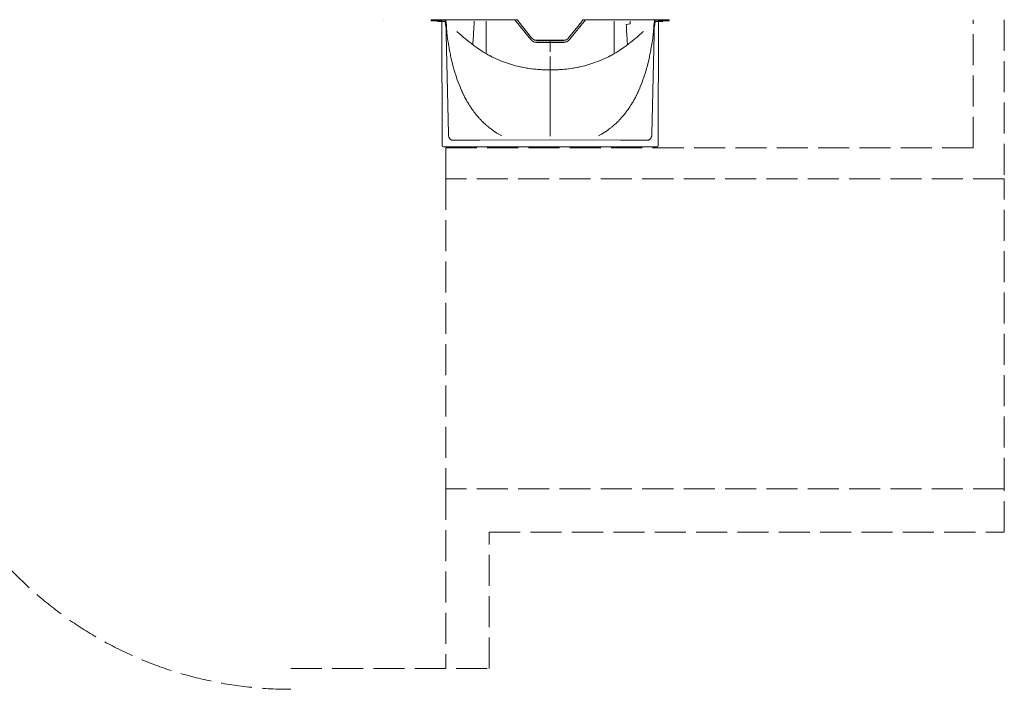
# Model space of a CAD drawing. Header units: millimetres. Extents: x -18118 to 31634, y -63349 to -43346.
# Tile 3 of 9: x 1712 to 6472, y -63087 to -59847. Entities that reach past the tile are written whole.
import ezdxf

# ---------------------------------------------------------------- set-up
doc = ezdxf.new("R2010")
doc.units = ezdxf.units.MM
doc.linetypes.add('Carkovana 2x_1', pattern=[200, 150, -50])
doc.layers.add('XR$1$1.PP - SLEPY_1', color=7, linetype='Continuous', lineweight=25)

# ---------------------------------------------------------------- blocks, each defined once
blk = doc.blocks.new('KOMPLEXNÍ OBJEKT_27')
at = {"layer": 'XR$1$1.PP - SLEPY_1', "color": 138, "linetype": 'Continuous', "lineweight": 13}
for p, q in [((3700.9, -59850.9), (3700.6, -59846.7)), ((3745.4, -59846.7), (3702.9, -59846.7)), ((3751.7, -59852.7), (3704.2, -59852.7)), ((3733, -59852.7), (3733, -59855.9)), ((3733.6, -59856.7), (3733.7, -59856.7)), ((3735.4, -59852.7), (3734.3, -59856.2)), ((3739, -59854.7), (3747, -59854.7)), ((3747.8, -59846.7), (3745.4, -59846.7)), ((3752.9, -59854.7), (3747, -59854.7)), ((3752.9, -59857.5), (3750.6, -59854.7)), ((3752.8, -59846.7), (3754, -60454.7)), ((3756.8, -59846.7), (3752.8, -59846.7)), ((3756.8, -59846.7), (3758.4, -59846.7)), ((3758.6, -59846.7), (3758.4, -59846.7)), ((3759.1, -59846.7), (3758.6, -59846.7)), ((3759.5, -59846.7), (3759.1, -59846.7)), ((3768, -59846.7), (3759.5, -59846.7)), ((3768, -59846.7), (3768.5, -59846.7)), ((3768.5, -59846.7), (3768.9, -59846.7)), ((3769.4, -59846.7), (3768.9, -59846.7)), ((3771.5, -59846.7), (3770.4, -59846.7)), ((3784.8, -60399.8), (3771.8, -59848.6)), ((4181.5, -59941.5), (4105.7, -59846.7)), ((4119.8, -59846.7), (4120, -59850)), ((4143.4, -59879.9), (4120.5, -59851.3)), ((4187.2, -59934.7), (4143.4, -59879.9)), ((4365.9, -59934.7), (4409.8, -59879.9)), ((4371.6, -59941.5), (4447.4, -59846.7)), ((4409.8, -59879.9), (4432.7, -59851.3)), ((4433.4, -59846.7), (4433.1, -59850)), ((4768.3, -60399.8), (4781.3, -59848.6)), ((4781.6, -59846.7), (4782.7, -59846.7)), ((4783.7, -59846.7), (4784.2, -59846.7)), ((4784.7, -59846.7), (4784.2, -59846.7)), ((4785.1, -59846.7), (4784.7, -59846.7)), ((4785.1, -59846.7), (4793.6, -59846.7)), ((4793.6, -59846.7), (4794.1, -59846.7)), ((4794.1, -59846.7), (4794.5, -59846.7)), ((4794.5, -59846.7), (4794.7, -59846.7)), ((4796.3, -59846.7), (4794.7, -59846.7)), ((4796.3, -59846.7), (4800.3, -59846.7)), ((4800.3, -59846.7), (4799.2, -60454.7)), ((4800.3, -59854.7), (4806.2, -59854.7)), ((4800.3, -59857.5), (4802.5, -59854.7)), ((4801.4, -59852.7), (4848.9, -59852.7)), ((4805.4, -59846.7), (4807.7, -59846.7)), ((4814.2, -59854.7), (4806.2, -59854.7)), ((4807.7, -59846.7), (4850.2, -59846.7)), ((4817.8, -59852.7), (4818.8, -59856.2)), ((4819.5, -59856.7), (4819.4, -59856.7)), ((4820.2, -59852.7), (4820.1, -59855.9)), ((4852.3, -59850.9), (4852.6, -59846.7)), ((4276.6, -59946.4), (4209.8, -59946.4)), ((4276.6, -59956.1), (4209.8, -59956.1)), ((4276.6, -59946.4), (4276.6, -59956.1)), ((4276.6, -59946.4), (4343.3, -59946.4)), ((4276.6, -59946.4), (4276.6, -59956.1)), ((4276.6, -59956.1), (4276.6, -59994.1)), ((4276.6, -59956.1), (4343.3, -59956.1)), ((4276.6, -59956.1), (4276.6, -59994.1)), ((4276.6, -60427.6), (3937.2, -60429.4)), ((4276.6, -60427.6), (4615.9, -60429.4)), ((3759.6, -60461.7), (4793.6, -60461.7))]:
    blk.add_line(p, q, dxfattribs=at)
at = {"layer": 'XR$1$1.PP - SLEPY_1', "color": 138, "linetype": 'Carkovana 2x_1', "lineweight": 13}
for p, q in [((3770.2, -59853.7), (3751.8, -59853.7)), ((3752, -59853.6), (3752, -59852.7)), ((3763.9, -59854.7), (3752.9, -59854.7)), ((3770.4, -59873.7), (3769.1, -59854.6)), ((3769.9, -59854.5), (3771.2, -59873.6)), ((3771.7, -59879.2), (3769.9, -59854.5)), ((3770.3, -59848.6), (3770.3, -59846.7)), ((3771.3, -59860.2), (3770.3, -59848.6)), ((3770.4, -59846.7), (3770.4, -59848.6)), ((3772.3, -59852.6), (3771.9, -59848.5)), ((4120, -59850), (4120, -59850.5)), ((4143.4, -59879.9), (4143.4, -59880.2)), ((4409.8, -59879.9), (4409.8, -59880.2)), ((4433.1, -59850), (4433.1, -59850.5)), ((4780.9, -59852.6), (4781.2, -59848.5)), ((4781.4, -59879.2), (4783.2, -59854.5)), ((4781.9, -59860.2), (4782.8, -59848.6)), ((4783.2, -59854.5), (4781.9, -59873.6)), ((4782.7, -59873.7), (4784, -59854.6)), ((4782.8, -59848.6), (4782.8, -59846.7)), ((4782.8, -59846.7), (4782.8, -59848.6)), ((4782.9, -59853.7), (4801.3, -59853.7)), ((4789.2, -59854.7), (4800.3, -59854.7)), ((4801.2, -59853.6), (4801.2, -59852.7)), ((4181.5, -59941.5), (4181.5, -59941.7)), ((4187.2, -59935), (4187.2, -59934.7)), ((4209.8, -59946.7), (4209.8, -59946.4)), ((4209.8, -59946.7), (4276.6, -59946.7)), ((4209.8, -59956.4), (4276.6, -59956.4)), ((4343.3, -59946.7), (4276.6, -59946.7)), ((4343.3, -59956.4), (4276.6, -59956.4)), ((4343.3, -59946.7), (4343.3, -59946.4)), ((4365.9, -59935), (4365.9, -59934.7)), ((4371.6, -59941.5), (4371.6, -59941.7))]:
    blk.add_line(p, q, dxfattribs=at)
at = {"layer": 'XR$1$1.PP - SLEPY_1', "color": 138, "linetype": 'Continuous', "lineweight": 13}
for points in [[(3702.9, -59846.7), (3701.2, -59846.7), (3700.6, -59846.7)], [(3704.2, -59852.7), (3703.5, -59852.7), (3703, -59852.7), (3702.9, -59852.7), (3702.6, -59852.7), (3702.4, -59852.7)], [(3747.8, -59846.7), (3748, -59846.7), (3748.7, -59846.7), (3749.7, -59846.7), (3751.1, -59846.7)], [(3751.1, -59846.7), (3751.1, -59846.7), (3751.1, -59846.7)], [(3751.1, -59846.7), (3751.9, -59846.7), (3752.4, -59846.7), (3752.7, -59846.7), (3752.8, -59846.7)], [(3770.2, -59846.7), (3770.2, -59846.7), (3770.2, -59846.7), (3770.2, -59846.7), (3770, -59846.7), (3770, -59846.7), (3769.7, -59846.7), (3769.5, -59846.7), (3769.5, -59846.7), (3769.4, -59846.7), (3769.4, -59846.7)], [(3770.3, -59846.7), (3770.6, -59846.7), (3770.9, -59846.8), (3771.1, -59846.9), (3771.4, -59847.2), (3771.6, -59847.6), (3771.7, -59847.8), (3771.9, -59848.2), (3771.9, -59848.5)], [(3770.4, -59846.7), (3770.7, -59846.7), (3771, -59846.8), (3771.3, -59847), (3771.5, -59847.3), (3771.7, -59847.6), (3771.9, -59848), (3772, -59848.4)], [(3772, -59848.4), (3771.9, -59847.9), (3771.7, -59847.5), (3771.3, -59847), (3771, -59846.8), (3770.9, -59846.8), (3770.6, -59846.7), (3770.5, -59846.7), (3770.5, -59846.7), (3770.4, -59846.7), (3770.4, -59846.7), (3770.4, -59846.7), (3770.4, -59846.7), (3770.4, -59846.7), (3770.4, -59846.7)], [(3771.4, -59846.7), (3771.5, -59846.7), (3771.5, -59846.7), (3772.2, -59846.7), (3773.2, -59846.7), (3773.3, -59846.7), (3774.8, -59846.7), (3776.7, -59846.7), (3778.7, -59846.7), (3779, -59846.7), (3781.5, -59846.7), (3786.9, -59846.7), (3787.5, -59846.7), (3790.9, -59846.7), (3791.4, -59846.7), (3794.5, -59846.7), (3796.4, -59846.7), (3798.1, -59846.7), (3798.3, -59846.7), (3800.3, -59846.7), (3802.2, -59846.7), (3802.7, -59846.7), (3804.3, -59846.7), (3806.3, -59846.7), (3807.3, -59846.7), (3807.3, -59846.7), (3808.3, -59846.7), (3809.4, -59846.7), (3809.9, -59846.7), (3810.4, -59846.7)], [(3775.7, -59887.6), (3775, -59878.6), (3774.9, -59877), (3773.5, -59862.5), (3773.1, -59858.4), (3772.8, -59855.3), (3772.4, -59851.7), (3772, -59848.4)], [(4119.8, -59846.7), (4045.1, -59846.7), (4013.8, -59846.7), (3984.9, -59846.7), (3955.1, -59846.7), (3891, -59846.7), (3892, -59846.7), (3901.1, -59846.7), (3895.6, -59846.7), (3889.3, -59846.7), (3860.5, -59846.7), (3851.2, -59846.7), (3845.5, -59846.7), (3840.8, -59846.7), (3835.8, -59846.7), (3829.8, -59846.7), (3824.2, -59846.7), (3821.9, -59846.7), (3820.2, -59846.7), (3818.5, -59846.7), (3816.3, -59846.7), (3814.3, -59846.7), (3813.3, -59846.7), (3812.6, -59846.7), (3811.8, -59846.7), (3810.4, -59846.7)], [(4433.4, -59846.7), (4508, -59846.7), (4539.3, -59846.7), (4568.2, -59846.7), (4598, -59846.7), (4631.5, -59846.7), (4661.1, -59846.7), (4671.4, -59846.7), (4676.9, -59846.7), (4683.2, -59846.7), (4662.1, -59846.7), (4671.4, -59846.7), (4707.6, -59846.7), (4712.3, -59846.7), (4717.3, -59846.7), (4723.3, -59846.7), (4728.9, -59846.7), (4731.3, -59846.7), (4732.9, -59846.7), (4734.6, -59846.7), (4736.8, -59846.7), (4738.9, -59846.7), (4739.9, -59846.7), (4740.6, -59846.7), (4741.4, -59846.7), (4742.7, -59846.7)], [(4781.7, -59846.7), (4781.6, -59846.7), (4781.6, -59846.7), (4780.9, -59846.7), (4780, -59846.7), (4779.8, -59846.7), (4778.3, -59846.7), (4776.4, -59846.7), (4774.4, -59846.7), (4774.2, -59846.7), (4771.6, -59846.7), (4766.3, -59846.7), (4765.6, -59846.7), (4762.2, -59846.7), (4761.7, -59846.7), (4758.6, -59846.7), (4756.7, -59846.7), (4755, -59846.7), (4754.8, -59846.7), (4752.9, -59846.7), (4750.9, -59846.7), (4750.5, -59846.7), (4748.9, -59846.7), (4746.8, -59846.7), (4745.8, -59846.7), (4745.8, -59846.7), (4744.8, -59846.7), (4743.8, -59846.7), (4743.2, -59846.7), (4742.7, -59846.7)], [(4777.4, -59887.6), (4778.1, -59878.6), (4778.3, -59877), (4779.6, -59862.5), (4780, -59858.4), (4780.3, -59855.3), (4780.7, -59851.7), (4781.1, -59848.4)], [(4782.8, -59846.7), (4782.5, -59846.7), (4782.2, -59846.8), (4782.1, -59846.9), (4781.7, -59847.2), (4781.5, -59847.6), (4781.4, -59847.8), (4781.3, -59848.2), (4781.2, -59848.5)], [(4782.8, -59846.7), (4782.4, -59846.7), (4782.1, -59846.8), (4781.8, -59847), (4781.6, -59847.3), (4781.4, -59847.6), (4781.3, -59848), (4781.2, -59848.4)], [(4781.2, -59848.4), (4781.3, -59847.9), (4781.4, -59847.5), (4781.9, -59847), (4782.1, -59846.8), (4782.3, -59846.8), (4782.5, -59846.7), (4782.6, -59846.7), (4782.6, -59846.7), (4782.7, -59846.7), (4782.7, -59846.7), (4782.7, -59846.7), (4782.7, -59846.7), (4782.8, -59846.7), (4782.8, -59846.7)], [(4782.9, -59846.7), (4782.9, -59846.7), (4782.9, -59846.7), (4783, -59846.7), (4783.1, -59846.7), (4783.2, -59846.7), (4783.4, -59846.7), (4783.6, -59846.7), (4783.7, -59846.7), (4783.7, -59846.7), (4783.7, -59846.7)], [(4802, -59846.7), (4801.3, -59846.7), (4800.7, -59846.7), (4800.4, -59846.7), (4800.3, -59846.7)], [(4805.4, -59846.7), (4805.1, -59846.7), (4804.5, -59846.7), (4803.4, -59846.7), (4802, -59846.7)], [(4802, -59846.7), (4802, -59846.7), (4802, -59846.7)], [(4848.9, -59852.7), (4849.6, -59852.7), (4850.1, -59852.7), (4850.2, -59852.7), (4850.6, -59852.7), (4850.7, -59852.7)], [(4850.2, -59846.7), (4852, -59846.7), (4852.6, -59846.7)], [(3860.6, -60215.6), (3859.6, -60213.5), (3858.9, -60212.1), (3855.6, -60205.1), (3854.8, -60203.4), (3852.4, -60198.3), (3850.6, -60194.4), (3850, -60193.1), (3845.8, -60183.4), (3845.4, -60182.5), (3841, -60172.1), (3840.8, -60171.7), (3836.3, -60160.6), (3831.9, -60149.4), (3831.8, -60149), (3827.8, -60138.1), (3823.7, -60126.5), (3823.2, -60125.1), (3819.9, -60114.9), (3816.2, -60103), (3815.4, -60100.5), (3812.6, -60091), (3811.7, -60087.9), (3809.2, -60078.8), (3808.2, -60075.1), (3805.9, -60066.5), (3801.5, -60049.1), (3799.7, -60041.3), (3798.5, -60035.8), (3796.8, -60028.4), (3795.5, -60022.3), (3794.1, -60015.4), (3791.5, -60002.3), (3790.1, -59994.9), (3789.1, -59989), (3787.6, -59981), (3786.7, -59975.5), (3785.2, -59966.9), (3784.4, -59962), (3782.3, -59948.3), (3780.9, -59938.3), (3780.4, -59934.4), (3779.5, -59927.4), (3779, -59923.6), (3778.7, -59920.4), (3778.2, -59916.3), (3777.9, -59913.2), (3777.5, -59908.8), (3777.2, -59906.1), (3776.9, -59902.2)], [(4692.5, -60215.6), (4693.6, -60213.5), (4694.2, -60212.1), (4697.6, -60205.1), (4698.4, -60203.4), (4700.7, -60198.3), (4702.5, -60194.4), (4703.1, -60193.1), (4707.4, -60183.4), (4707.8, -60182.5), (4712.2, -60172.1), (4712.4, -60171.7), (4716.8, -60160.6), (4721.2, -60149.4), (4721.4, -60149), (4725.4, -60138.1), (4729.4, -60126.5), (4729.9, -60125.1), (4733.2, -60114.9), (4737, -60103), (4737.7, -60100.5), (4740.5, -60091), (4741.4, -60087.9), (4744, -60078.8), (4745, -60075.1), (4747.3, -60066.5), (4751.6, -60049.1), (4753.4, -60041.3), (4754.7, -60035.8), (4756.3, -60028.4), (4757.6, -60022.3), (4759, -60015.4), (4761.6, -60002.3), (4763, -59994.9), (4764.1, -59989), (4765.5, -59981), (4766.4, -59975.5), (4767.9, -59966.9), (4768.7, -59962), (4770.8, -59948.3), (4772.2, -59938.3), (4772.8, -59934.4), (4773.6, -59927.4), (4774.1, -59923.6), (4774.5, -59920.4), (4774.9, -59916.3), (4775.2, -59913.2), (4775.6, -59908.8), (4775.9, -59906.1), (4776.2, -59902.2)], [(4188.1, -59948.1), (4184.7, -59945), (4181.5, -59941.5)], [(4209.8, -59946.4), (4207, -59946.3), (4201.5, -59945.1), (4193.8, -59941.1), (4189.2, -59937.1), (4187.2, -59934.7)], [(4188.1, -59948.1), (4188.5, -59948.4), (4192.4, -59951.2), (4196.6, -59953.3), (4200.9, -59954.9), (4205.3, -59955.8), (4208.3, -59956.1), (4209.8, -59956.1)], [(4343.3, -59946.4), (4346.1, -59946.3), (4351.6, -59945.1), (4359.3, -59941.1), (4363.9, -59937.1), (4365.9, -59934.7)], [(4365, -59948.1), (4364.6, -59948.4), (4360.7, -59951.2), (4356.5, -59953.3), (4352.2, -59954.9), (4347.8, -59955.8), (4344.8, -59956.1), (4343.3, -59956.1)], [(4365, -59948.1), (4368.5, -59945), (4371.6, -59941.5)], [(4276.6, -60025.6), (4276.6, -60028.5), (4276.6, -60028.7), (4276.6, -60034.9), (4276.6, -60041.5), (4276.6, -60043.9), (4276.6, -60044), (4276.6, -60049.7), (4276.6, -60053.1), (4276.6, -60057.7), (4276.6, -60058.9), (4276.6, -60061.9), (4276.6, -60065.7), (4276.6, -60070.7), (4276.6, -60073.6), (4276.6, -60079.2), (4276.6, -60081.3), (4276.6, -60084.9), (4276.6, -60085.2), (4276.6, -60087.7)], [(4276.6, -60025.6), (4276.6, -60028.5), (4276.6, -60028.7), (4276.6, -60034.9), (4276.6, -60041.5), (4276.6, -60043.9), (4276.6, -60044), (4276.6, -60049.7), (4276.6, -60053.1), (4276.6, -60057.7), (4276.6, -60058.9), (4276.6, -60061.9), (4276.6, -60065.7), (4276.6, -60070.7), (4276.6, -60073.6), (4276.6, -60079.2), (4276.6, -60081.3), (4276.6, -60084.9), (4276.6, -60085.2), (4276.6, -60087.7)], [(4276.6, -60316.4), (4276.6, -60314.1), (4276.6, -60309.4), (4276.6, -60302.4), (4276.6, -60288.1), (4276.6, -60273.5), (4276.6, -60258.4), (4276.6, -60243), (4276.6, -60227.1), (4276.6, -60210.7), (4276.6, -60194), (4276.6, -60177), (4276.6, -60159.6), (4276.6, -60142), (4276.6, -60124.1), (4276.6, -60115), (4276.6, -60106), (4276.6, -60096.8), (4276.6, -60092.3), (4276.6, -60089.2), (4276.6, -60087.7)], [(4276.6, -60316.4), (4276.6, -60314.1), (4276.6, -60309.4), (4276.6, -60302.4), (4276.6, -60288.1), (4276.6, -60273.5), (4276.6, -60258.4), (4276.6, -60243), (4276.6, -60227.1), (4276.6, -60210.7), (4276.6, -60194), (4276.6, -60177), (4276.6, -60159.6), (4276.6, -60142), (4276.6, -60124.1), (4276.6, -60115), (4276.6, -60106), (4276.6, -60096.8), (4276.6, -60092.3), (4276.6, -60089.2), (4276.6, -60087.7)], [(3875.9, -60243.4), (3871.4, -60236), (3869, -60231.7), (3866.8, -60227.8), (3864.6, -60223.4), (3860.6, -60215.6)], [(3935.7, -60325.8), (3934.1, -60324), (3930.9, -60320.6), (3926.2, -60315.3), (3921.6, -60309.9), (3920.2, -60308.1), (3917.1, -60304.3), (3915.2, -60301.9), (3911.1, -60296.5), (3908.3, -60292.9), (3904, -60286.9), (3901, -60282.5), (3899.8, -60280.8), (3891.5, -60268.3), (3887.4, -60262), (3883.5, -60255.7), (3880.3, -60250.5), (3879.6, -60249.5), (3877.1, -60245.4), (3875.9, -60243.4)], [(4617.4, -60325.8), (4619, -60324), (4622.2, -60320.6), (4626.9, -60315.3), (4631.5, -60309.9), (4633, -60308.1), (4636, -60304.3), (4637.9, -60301.9), (4642.1, -60296.5), (4644.8, -60292.9), (4649.1, -60286.9), (4652.1, -60282.5), (4653.3, -60280.8), (4661.6, -60268.3), (4665.7, -60262), (4669.6, -60255.7), (4672.9, -60250.5), (4673.5, -60249.5), (4676, -60245.4), (4677.3, -60243.4)], [(4677.3, -60243.4), (4681.7, -60236), (4684.1, -60231.7), (4686.3, -60227.8), (4688.6, -60223.4), (4692.5, -60215.6)], [(3935.7, -60325.8), (3937.5, -60327.7), (3939.2, -60329.5), (3940.3, -60330.7), (3941, -60331.4), (3942.7, -60333.2), (3945.1, -60335.6), (3946.5, -60337), (3947.5, -60338), (3949.8, -60340.3), (3951.7, -60342.2), (3952, -60342.5), (3954.1, -60344.6), (3956.1, -60346.6), (3956.4, -60346.9), (3958.1, -60348.5), (3960.2, -60350.5), (3961.1, -60351.3), (3962.4, -60352.5), (3964.8, -60354.6), (3966.6, -60356.2), (3967.4, -60356.8), (3970.3, -60359.3), (3971.2, -60360.1), (3973.5, -60362)], [(4276.6, -60316.4), (4276.6, -60317.7), (4276.6, -60318.8), (4276.6, -60320.1), (4276.6, -60321.1), (4276.6, -60323.8), (4276.6, -60325.8), (4276.6, -60330.3), (4276.6, -60331), (4276.6, -60334.8), (4276.6, -60337.9), (4276.6, -60339.1), (4276.6, -60343.3), (4276.6, -60344.6), (4276.6, -60347.4), (4276.6, -60350.9), (4276.6, -60351.4), (4276.6, -60356.9), (4276.6, -60358.9), (4276.6, -60362.4), (4276.6, -60362.4), (4276.6, -60365.7), (4276.6, -60367.5), (4276.6, -60368.8), (4276.6, -60371.7), (4276.6, -60372.2), (4276.6, -60374.5), (4276.6, -60376.5), (4276.6, -60377.2), (4276.6, -60380.5), (4276.6, -60382.1), (4276.6, -60384.1), (4276.6, -60386.3), (4276.6, -60387.3), (4276.6, -60388.2), (4276.6, -60390), (4276.6, -60390.1), (4276.6, -60392.6), (4276.6, -60393.2), (4276.6, -60395.1), (4276.6, -60396.3), (4276.6, -60397.4), (4276.6, -60399.3), (4276.6, -60399.8), (4276.6, -60400.8), (4276.6, -60402.3), (4276.6, -60402.4), (4276.6, -60404.1), (4276.6, -60405), (4276.6, -60405.9), (4276.6, -60407.6), (4276.6, -60408.7)], [(4276.6, -60316.4), (4276.6, -60317.7), (4276.6, -60318.8), (4276.6, -60320.1), (4276.6, -60321.1), (4276.6, -60323.8), (4276.6, -60325.8), (4276.6, -60330.3), (4276.6, -60331), (4276.6, -60334.8), (4276.6, -60337.9), (4276.6, -60339.1), (4276.6, -60343.3), (4276.6, -60344.6), (4276.6, -60347.4), (4276.6, -60350.9), (4276.6, -60351.4), (4276.6, -60356.9), (4276.6, -60358.9), (4276.6, -60362.4), (4276.6, -60362.4), (4276.6, -60365.7), (4276.6, -60367.5), (4276.6, -60368.8), (4276.6, -60371.7), (4276.6, -60372.2), (4276.6, -60374.5), (4276.6, -60376.5), (4276.6, -60377.2), (4276.6, -60380.5), (4276.6, -60382.1), (4276.6, -60384.1), (4276.6, -60386.3), (4276.6, -60387.3), (4276.6, -60388.2), (4276.6, -60390), (4276.6, -60390.1), (4276.6, -60392.6), (4276.6, -60393.2), (4276.6, -60395.1), (4276.6, -60396.3), (4276.6, -60397.4), (4276.6, -60399.3), (4276.6, -60399.8), (4276.6, -60400.8), (4276.6, -60402.3), (4276.6, -60402.4), (4276.6, -60404.1), (4276.6, -60405), (4276.6, -60405.9), (4276.6, -60407.6), (4276.6, -60408.7)], [(4617.4, -60325.8), (4615.7, -60327.7), (4614, -60329.5), (4612.8, -60330.7), (4612.1, -60331.4), (4610.4, -60333.2), (4608, -60335.6), (4606.6, -60337), (4605.6, -60338), (4603.3, -60340.3), (4601.4, -60342.2), (4601.1, -60342.5), (4599.1, -60344.6), (4597, -60346.6), (4596.7, -60346.9), (4595, -60348.5), (4592.9, -60350.5), (4592, -60351.3), (4590.7, -60352.5), (4588.3, -60354.6), (4586.5, -60356.2), (4585.7, -60356.8), (4582.8, -60359.3), (4581.9, -60360.1), (4579.6, -60362)], [(3784.8, -60399.8), (3784.8, -60400.4), (3784.8, -60400.7), (3784.8, -60401.6), (3784.8, -60401.7), (3784.9, -60403.4), (3784.9, -60403.5), (3785, -60405.1), (3785, -60405.2), (3785.1, -60406.8), (3785.1, -60407), (3785.6, -60409.8), (3785.8, -60410.6), (3786.4, -60412.8), (3786.8, -60414), (3787.4, -60415.6), (3788.2, -60417.2), (3788.7, -60418.3), (3789.8, -60420.1), (3791.8, -60422.8), (3792, -60422.9), (3793.9, -60424.9), (3794.1, -60425.1), (3795.9, -60426.6), (3796.5, -60427), (3798.1, -60427.9), (3799.2, -60428.5), (3800.3, -60429), (3800.5, -60429.1), (3801.9, -60429.5), (3802.7, -60429.7), (3803.4, -60429.9), (3803.9, -60429.9), (3804.8, -60430.1), (3805.1, -60430.1), (3806.2, -60430.1), (3806.4, -60430.1), (3807.7, -60430.2), (3807.8, -60430.2), (3809.2, -60430.1), (3809.6, -60430.1), (3809.9, -60430.1), (3810.6, -60430)], [(3973.5, -60362), (3977.8, -60365.6), (3980.2, -60367.6), (3982.4, -60369.4), (3985.9, -60372.2), (3994.4, -60378.7), (4003.8, -60385.5), (4011.8, -60390.9), (4019.5, -60395.7), (4028, -60400.7), (4043.3, -60408.7)], [(4579.6, -60362), (4575.4, -60365.6), (4572.9, -60367.6), (4570.7, -60369.4), (4567.2, -60372.2), (4558.8, -60378.7), (4549.3, -60385.5), (4541.3, -60390.9), (4533.6, -60395.7), (4525.1, -60400.7), (4509.8, -60408.7)], [(4768.3, -60399.8), (4768.3, -60400.4), (4768.3, -60400.7), (4768.3, -60401.6), (4768.3, -60401.7), (4768.3, -60403.4), (4768.3, -60403.5), (4768.2, -60405.1), (4768.2, -60405.2), (4768, -60406.8), (4768, -60407), (4767.5, -60409.8), (4767.3, -60410.6), (4766.7, -60412.8), (4766.3, -60414), (4765.7, -60415.6), (4765, -60417.2), (4764.4, -60418.3), (4763.3, -60420.1), (4761.3, -60422.8), (4761.2, -60422.9), (4759.3, -60424.9), (4759.1, -60425.1), (4757.2, -60426.6), (4756.6, -60427), (4755.1, -60427.9), (4754, -60428.5), (4752.8, -60429), (4752.6, -60429.1), (4751.2, -60429.5), (4750.5, -60429.7), (4749.8, -60429.9), (4749.3, -60429.9), (4748.3, -60430.1), (4748, -60430.1), (4746.9, -60430.1), (4746.7, -60430.1), (4745.4, -60430.2), (4745.4, -60430.2), (4744, -60430.1), (4743.5, -60430.1), (4743.3, -60430.1), (4742.5, -60430)], [(3810.6, -60430), (3812.6, -60430), (3813.6, -60430), (3814.5, -60430), (3818.5, -60430), (3819.6, -60429.9), (3826.4, -60429.9), (3828.7, -60429.9), (3842.2, -60429.8), (3846.7, -60429.8), (3858, -60429.7), (3864.8, -60429.7), (3873.9, -60429.6), (3882.9, -60429.6), (3889.7, -60429.6), (3891.9, -60429.6), (3901, -60429.5), (3905.5, -60429.5), (3910, -60429.5), (3919.1, -60429.5), (3921.3, -60429.5), (3923.6, -60429.4), (3925.3, -60429.4), (3928.1, -60429.4), (3929.2, -60429.4), (3930.4, -60429.4), (3931.2, -60429.4), (3932.6, -60429.4), (3933.2, -60429.4), (3934.9, -60429.4), (3935.2, -60429.4), (3936.2, -60429.4), (3936.5, -60429.4), (3937.2, -60429.4)], [(4742.5, -60430), (4740.6, -60430), (4739.5, -60430), (4738.6, -60430), (4734.6, -60430), (4733.5, -60429.9), (4726.7, -60429.9), (4724.5, -60429.9), (4710.9, -60429.8), (4706.4, -60429.8), (4695.1, -60429.7), (4688.3, -60429.7), (4679.3, -60429.6), (4670.2, -60429.6), (4663.4, -60429.6), (4661.2, -60429.6), (4652.1, -60429.5), (4647.6, -60429.5), (4643.1, -60429.5), (4634.1, -60429.5), (4631.8, -60429.5), (4629.5, -60429.4), (4627.8, -60429.4), (4625, -60429.4), (4623.9, -60429.4), (4622.8, -60429.4), (4621.9, -60429.4), (4620.5, -60429.4), (4619.9, -60429.4), (4618.2, -60429.4), (4617.9, -60429.4), (4616.9, -60429.4), (4616.7, -60429.4), (4615.9, -60429.4)]]:
    blk.add_lwpolyline(points, dxfattribs=at)
at = {"layer": 'XR$1$1.PP - SLEPY_1', "color": 138, "linetype": 'Carkovana 2x_1', "lineweight": 13}
for points in [[(3762.7, -59853.6), (3763.2, -59854.1), (3763.7, -59854.6)], [(3769.9, -59854.5), (3770.5, -59862.6), (3771.1, -59870.7), (3771.7, -59878.9), (3771.7, -59879.2)], [(3770.3, -59846.7), (3770.3, -59846.7), (3770.3, -59846.7), (3770.3, -59846.7), (3770.3, -59846.7), (3770.4, -59846.7), (3770.4, -59846.7), (3770.8, -59846.8), (3771.1, -59846.9), (3771.4, -59847.2), (3771.7, -59847.7), (3771.9, -59848), (3771.9, -59848.4)], [(3909.8, -59853.6), (3909.7, -59855.7), (3909.5, -59859.3), (3909.5, -59859.6), (3909, -59867.2), (3908.8, -59870.8), (3908.2, -59882.5), (3907.8, -59888.1), (3907.3, -59897.8), (3906.8, -59905.3), (3906.4, -59912.9), (3905.9, -59920.3), (3905.8, -59922.1), (3905.4, -59927.6), (3904.9, -59934.8), (3904.7, -59938.2), (3904.4, -59941.8), (3903.9, -59948.5), (3903.5, -59953.4), (3903.4, -59955.1), (3902.8, -59961.4), (3902.7, -59962.9), (3902.3, -59967.5)], [(3966.7, -60010.7), (3966.6, -60004.2), (3966.6, -59990.6), (3966.5, -59980.1), (3966.5, -59969.3), (3966.5, -59947), (3966.5, -59924.1), (3966.5, -59900.7), (3966.6, -59877.3), (3966.6, -59865.5), (3966.6, -59857.7), (3966.7, -59853.8)], [(4586.5, -60010.7), (4586.5, -60004.2), (4586.6, -59990.6), (4586.6, -59980.1), (4586.6, -59969.3), (4586.6, -59947), (4586.6, -59924.1), (4586.6, -59900.7), (4586.5, -59877.3), (4586.5, -59865.5), (4586.5, -59857.7), (4586.5, -59853.8)], [(4662.7, -59853.6), (4662.8, -59855.7), (4663, -59859.3), (4663.1, -59859.6), (4663.5, -59867.2), (4644.3, -59870.8), (4645, -59882.5), (4645.3, -59888.1), (4645.9, -59897.8), (4646.3, -59905.3), (4646.8, -59912.9), (4647.2, -59920.3), (4647.3, -59922.1), (4647.7, -59927.6), (4648.2, -59934.8), (4648.4, -59938.2), (4648.7, -59941.8), (4649.2, -59948.5), (4649.6, -59953.4), (4649.7, -59955.1), (4650.3, -59961.4), (4650.4, -59962.9), (4650.9, -59967.5)], [(4782.8, -59846.7), (4782.8, -59846.7), (4782.8, -59846.7), (4782.8, -59846.7), (4782.8, -59846.7), (4782.8, -59846.7), (4782.7, -59846.7), (4782.3, -59846.8), (4782, -59846.9), (4781.7, -59847.2), (4781.4, -59847.7), (4781.3, -59848), (4781.2, -59848.4)], [(4783.2, -59854.5), (4782.6, -59862.6), (4782, -59870.7), (4781.4, -59878.9), (4781.4, -59879.2)], [(4790.4, -59853.6), (4789.9, -59854.1), (4789.4, -59854.6)], [(3776.9, -59902.2), (3776.8, -59901.3), (3776.6, -59898.9), (3776.2, -59893.7), (3776, -59891.6), (3775.7, -59887.6)], [(3902.3, -59967.5), (3900.4, -59966.1), (3896.7, -59963.3), (3895.9, -59962.7), (3891.2, -59959.1), (3887, -59955.8), (3880.2, -59950.3), (3878.1, -59948.7), (3869.2, -59941.4), (3869.2, -59941.4), (3860.4, -59934), (3858.2, -59932.2), (3847.4, -59922.8), (3842.8, -59918.8), (3836.5, -59913.1), (3829.3, -59906.5), (3825.8, -59903.2)], [(4650.9, -59967.5), (4652.7, -59966.1), (4656.4, -59963.3), (4657.2, -59962.7), (4661.9, -59959.1), (4666.1, -59955.8), (4673, -59950.3), (4675, -59948.7), (4683.9, -59941.4), (4683.9, -59941.4), (4692.7, -59934), (4694.9, -59932.2), (4705.8, -59922.8), (4710.3, -59918.8), (4716.6, -59913.1), (4723.8, -59906.5), (4727.4, -59903.2)], [(4776.2, -59902.2), (4776.3, -59901.3), (4776.5, -59898.9), (4776.9, -59893.7), (4777.1, -59891.6), (4777.4, -59887.6)], [(3902.3, -59967.5), (3909.2, -59972.7), (3923.3, -59982.8), (3944.8, -59997.3), (3959.3, -60006.4), (3966.7, -60010.7)], [(4650.9, -59967.5), (4643.9, -59972.7), (4629.8, -59982.8), (4608.3, -59997.3), (4593.8, -60006.4), (4586.5, -60010.7)], [(4276.6, -60089.6), (4275.3, -60089.6), (4274.7, -60089.6), (4274.1, -60089.6), (4271.6, -60089.6), (4270.9, -60089.6), (4266.6, -60089.5), (4265.2, -60089.5), (4259.5, -60089.4), (4256.6, -60089.3), (4253.8, -60089.2), (4246.7, -60089), (4242.4, -60088.8), (4236.8, -60088.6), (4231, -60088.2), (4226.9, -60088), (4219.7, -60087.5), (4217, -60087.2), (4208.3, -60086.5), (4207.1, -60086.4), (4197.2, -60085.4), (4187.3, -60084.2), (4185.6, -60084), (4177.5, -60082.9), (4167.7, -60081.4), (4163, -60080.7), (4157.9, -60079.8), (4140.5, -60076.6), (4138.3, -60076.1), (4128.6, -60074), (4118.8, -60071.8), (4118, -60071.6), (4109.1, -60069.4), (4099.5, -60066.8), (4095.8, -60065.7), (4080.2, -60061), (4061, -60054.6), (4051.7, -60051.2), (4041.9, -60047.4), (4008.6, -60032.9), (4004, -60030.7), (3994.6, -60026), (3987.5, -60022.3), (3985.3, -60021.1), (3980.6, -60018.6), (3975.9, -60016), (3973.6, -60014.7), (3971.3, -60013.4), (3969, -60012.1), (3967.8, -60011.4), (3966.7, -60010.7)], [(4276.6, -60089.6), (4277.8, -60089.6), (4278.5, -60089.6), (4279.1, -60089.6), (4281.6, -60089.6), (4282.3, -60089.6), (4286.5, -60089.5), (4288, -60089.5), (4293.6, -60089.4), (4296.5, -60089.3), (4299.3, -60089.2), (4306.4, -60089), (4310.7, -60088.8), (4316.4, -60088.6), (4322.1, -60088.2), (4326.3, -60088), (4333.5, -60087.5), (4336.2, -60087.2), (4344.8, -60086.5), (4346.1, -60086.4), (4355.9, -60085.4), (4365.8, -60084.2), (4367.5, -60084), (4375.6, -60082.9), (4385.4, -60081.4), (4390.1, -60080.7), (4395.3, -60079.8), (4412.7, -60076.6), (4414.8, -60076.1), (4424.6, -60074), (4434.3, -60071.8), (4435.1, -60071.6), (4444, -60069.4), (4453.7, -60066.8), (4457.4, -60065.7), (4473, -60061), (4492.2, -60054.6), (4501.4, -60051.2), (4511.3, -60047.4), (4544.5, -60032.9), (4549.1, -60030.7), (4558.5, -60026), (4565.7, -60022.3), (4567.9, -60021.1), (4572.5, -60018.6), (4577.2, -60016), (4579.5, -60014.7), (4581.8, -60013.4), (4584.2, -60012.1), (4585.3, -60011.4), (4586.5, -60010.7)], [(4276.6, -60027.1), (4276.6, -60027.3), (4276.6, -60030.2), (4276.6, -60036.4), (4276.6, -60040.8), (4276.6, -60045.7), (4276.6, -60048.3), (4276.6, -60048.9), (4276.6, -60054.7), (4276.6, -60055.8), (4276.6, -60063.2), (4276.6, -60063.7), (4276.6, -60069.7), (4276.6, -60070.5), (4276.6, -60072.4), (4276.6, -60077.7), (4276.6, -60079.8), (4276.6, -60081.1), (4276.6, -60081.2), (4276.6, -60084.8), (4276.6, -60086.8), (4276.6, -60088.3), (4276.6, -60089.6)], [(4276.6, -60027.1), (4276.6, -60027.3), (4276.6, -60030.2), (4276.6, -60036.4), (4276.6, -60040.8), (4276.6, -60045.7), (4276.6, -60048.3), (4276.6, -60048.9), (4276.6, -60054.7), (4276.6, -60055.8), (4276.6, -60063.2), (4276.6, -60063.7), (4276.6, -60069.7), (4276.6, -60070.5), (4276.6, -60072.4), (4276.6, -60077.7), (4276.6, -60079.8), (4276.6, -60081.1), (4276.6, -60081.2), (4276.6, -60084.8), (4276.6, -60086.8), (4276.6, -60088.3), (4276.6, -60089.6)], [(4276.6, -60318.9), (4276.6, -60316.6), (4276.6, -60312.9), (4276.6, -60311.9), (4276.6, -60306.7), (4276.6, -60304.9), (4276.6, -60294.2), (4276.6, -60290.5), (4276.6, -60281.4), (4276.6, -60275.8), (4276.6, -60268.4), (4276.6, -60255.1), (4276.6, -60241.4), (4276.6, -60227.3), (4276.6, -60213), (4276.6, -60198.3), (4276.6, -60183.4), (4276.6, -60175.9), (4276.6, -60168.3), (4276.6, -60152.9), (4276.6, -60137.3), (4276.6, -60126), (4276.6, -60121.5), (4276.6, -60117), (4276.6, -60107.9), (4276.6, -60105.6), (4276.6, -60098.8), (4276.6, -60097.6), (4276.6, -60094.2), (4276.6, -60091.1), (4276.6, -60089.6)], [(4276.6, -60318.9), (4276.6, -60316.6), (4276.6, -60312.9), (4276.6, -60311.9), (4276.6, -60306.7), (4276.6, -60304.9), (4276.6, -60294.2), (4276.6, -60290.5), (4276.6, -60281.4), (4276.6, -60275.8), (4276.6, -60268.4), (4276.6, -60255.1), (4276.6, -60241.4), (4276.6, -60227.3), (4276.6, -60213), (4276.6, -60198.3), (4276.6, -60183.4), (4276.6, -60175.9), (4276.6, -60168.3), (4276.6, -60152.9), (4276.6, -60137.3), (4276.6, -60126), (4276.6, -60121.5), (4276.6, -60117), (4276.6, -60107.9), (4276.6, -60105.6), (4276.6, -60098.8), (4276.6, -60097.6), (4276.6, -60094.2), (4276.6, -60091.1), (4276.6, -60089.6)], [(4276.6, -60410.3), (4276.6, -60409.5), (4276.6, -60409.3), (4276.6, -60407.8), (4276.6, -60407.2), (4276.6, -60405.3), (4276.6, -60405.3), (4276.6, -60402.7), (4276.6, -60401.6), (4276.6, -60400), (4276.6, -60398.1), (4276.6, -60397.3), (4276.6, -60394.6), (4276.6, -60394.5), (4276.6, -60391.6), (4276.6, -60390.6), (4276.6, -60388.6), (4276.6, -60388.3), (4276.6, -60385.8), (4276.6, -60385.6), (4276.6, -60383.2), (4276.6, -60382.5), (4276.6, -60380.3), (4276.6, -60379.3), (4276.6, -60377.3), (4276.6, -60376.2), (4276.6, -60374), (4276.6, -60373), (4276.6, -60370.5), (4276.6, -60369.8), (4276.6, -60366.9), (4276.6, -60363.1), (4276.6, -60362.9), (4276.6, -60358.8), (4276.6, -60356.3), (4276.6, -60349.7), (4276.6, -60349.2), (4276.6, -60345.6), (4276.6, -60345), (4276.6, -60341.9), (4276.6, -60340.1), (4276.6, -60338.3), (4276.6, -60335), (4276.6, -60334.5), (4276.6, -60329.7), (4276.6, -60326.8), (4276.6, -60324.3), (4276.6, -60322.9), (4276.6, -60321.6), (4276.6, -60318.9)], [(4276.6, -60410.3), (4276.6, -60409.5), (4276.6, -60409.3), (4276.6, -60407.8), (4276.6, -60407.2), (4276.6, -60405.3), (4276.6, -60405.3), (4276.6, -60402.7), (4276.6, -60401.6), (4276.6, -60400), (4276.6, -60398.1), (4276.6, -60397.3), (4276.6, -60394.6), (4276.6, -60394.5), (4276.6, -60391.6), (4276.6, -60390.6), (4276.6, -60388.6), (4276.6, -60388.3), (4276.6, -60385.8), (4276.6, -60385.6), (4276.6, -60383.2), (4276.6, -60382.5), (4276.6, -60380.3), (4276.6, -60379.3), (4276.6, -60377.3), (4276.6, -60376.2), (4276.6, -60374), (4276.6, -60373), (4276.6, -60370.5), (4276.6, -60369.8), (4276.6, -60366.9), (4276.6, -60363.1), (4276.6, -60362.9), (4276.6, -60358.8), (4276.6, -60356.3), (4276.6, -60349.7), (4276.6, -60349.2), (4276.6, -60345.6), (4276.6, -60345), (4276.6, -60341.9), (4276.6, -60340.1), (4276.6, -60338.3), (4276.6, -60335), (4276.6, -60334.5), (4276.6, -60329.7), (4276.6, -60326.8), (4276.6, -60324.3), (4276.6, -60322.9), (4276.6, -60321.6), (4276.6, -60318.9)]]:
    blk.add_lwpolyline(points, dxfattribs=at)
for centre, major_axis, ratio, start_param, end_param in [((3469.8, -59847.7), (0, -1), 0.0001, 3.141593, 3.882927), ((3730, -59847.7), (0, -1), 0.0001, 3.141593, 3.882772), ((3751.7, -59853.7), (0, -1), 0.088133, 1.58825, 3.141593), ((3751.7, -59853.7), (0, -1), 0.08849, 1.570796, 3.141593), ((4119.8, -59847.9), (-0.14, 2), 0.002334, 3.141434, 4.624964), ((4433.3, -59847.9), (-0.14, -2), 0.002334, 4.799814, 6.283343), ((4801.4, -59853.7), (0, 1), 0.088133, 0, 1.553343), ((4801.4, -59853.7), (0, 1), 0.08849, 0, 1.570796), ((4823.2, -59847.7), (0, 1), 0.0001, 5.542006, 6.283185), ((4833.3, -59847.7), (0, 1), 0.0001, 5.541851, 6.283185), ((4276.6, -59993.5), (0, -9), 0.000011, -0.835004, -0.466962), ((4276.6, -59993.5), (0, 9), 0.000011, 3.608554, 3.976596), ((4276.6, -60028.1), (0, 2), 0.000143, -1.046611, -0.610857), ((4276.6, -60028.1), (0, -2), 0.000143, 3.752449, 4.188203)]:
    blk.add_ellipse(centre, major_axis=major_axis, ratio=ratio, start_param=start_param, end_param=end_param, dxfattribs=at)
at = {"layer": 'XR$1$1.PP - SLEPY_1', "color": 138, "linetype": 'Continuous', "lineweight": 13}
for centre, major_axis, ratio, start_param, end_param in [((3702.4, -59850.7), (0, 2), 0.8, 1.658063, 3.141593), ((3733.6, -59855.9), (0, 0.8), 0.8, 1.58825, 3.141593), ((3733.7, -59855.9), (0, 0.8), 0.8, 3.141593, 4.353618), ((3736.2, -59854.7), (0, 2), 0.8, 5.235988, 6.283185), ((3739, -59852.7), (0, 2), 0.8, 2.094395, 3.141593), ((3770.2, -59848.7), (0, -2), 0.799995, 1.602305, 3.141593), ((3770.4, -59848.7), (0, -2), 0.799999, 1.726716, 3.141593), ((4121.6, -59849.9), (0, -1.99), 0.803056, 4.796761, 5.495826), ((4431.5, -59849.9), (0, -1.99), 0.803056, 0.78736, 1.486424), ((4782.7, -59848.7), (0, 2), 0.799999, 0, 1.414877), ((4782.9, -59848.7), (0, 2), 0.799995, 0, 1.539288), ((4814.2, -59852.7), (0, 2), 0.8, 3.141593, 4.18879), ((4816.9, -59854.7), (0, 2), 0.8, 0, 1.047198), ((4819.4, -59855.9), (0, 0.8), 0.8, 1.929567, 3.141593), ((4819.5, -59855.9), (0, 0.8), 0.8, 3.141593, 4.694936), ((4850.7, -59850.7), (0, 2), 0.8, 3.141593, 4.625123), ((4276.6, -59993.5), (0, 6), 0.000017, -4.531969, -3.463985), ((4276.6, -59993.5), (0, -6), 0.000017, 0.322393, 1.390377), ((4276.6, -60028.1), (0, 5), 0.00002, -0.60528, -0.273086), ((4276.6, -60028.1), (0, -5), 0.00002, 3.414678, 3.746873), ((3759.6, -60454.7), (0, 7), 0.8, 1.573074, 3.141593), ((4793.6, -60454.7), (0, 7), 0.8, 3.141593, 4.710111)]:
    blk.add_ellipse(centre, major_axis=major_axis, ratio=ratio, start_param=start_param, end_param=end_param, dxfattribs=at)

msp = doc.modelspace()

# ---------------------------------------------------------------- linework, layer by layer
at = {"layer": 'XR$1$1.PP - SLEPY_1', "color": 138, "linetype": 'Carkovana 2x_1', "lineweight": 13}
for p, q in [((6322.151, -60467.014), (6322.151, -59846.676)), ((6472.151, -59846.676), (6472.151, -60616.676)), ((3772.151, -60616.676), (3772.151, -60466.676)), ((3772.151, -60466.676), (6322.151, -60467.014)), ((6472.151, -60616.676), (3772.151, -60616.676)), ((3772.151, -60616.676), (3772.151, -62116.676)), ((6472.151, -62116.676), (6472.151, -60616.676)), ((6472.151, -62116.676), (3772.151, -62116.676)), ((3772.151, -62116.676), (3772.151, -62986.676)), ((6472.151, -62326.676), (6472.151, -62116.676)), ((3982.151, -62986.676), (3982.151, -62326.676)), ((3982.151, -62326.676), (6472.151, -62326.676)), ((3022.151, -62986.676), (3982.151, -62986.676))]:
    msp.add_line(p, q, dxfattribs=at)
msp.add_arc((3022.151, -61216.676), 1870, 180, 270, dxfattribs=at)

# ---------------------------------------------------------------- block references
msp.add_blockref('KOMPLEXNÍ OBJEKT_27', (0, 0), dxfattribs=at)

doc.saveas('drawing.dxf')
